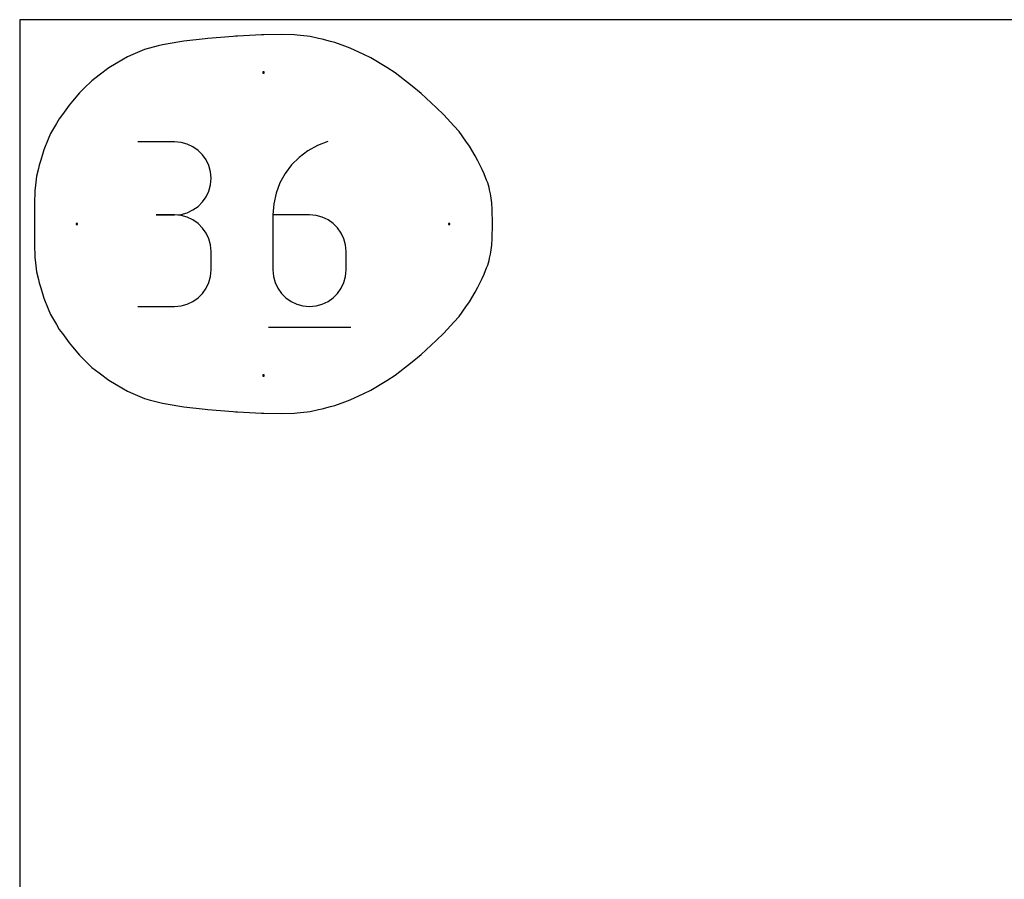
# Model space of a CAD drawing. Extents: x 0 to 90, y 0 to 90.
# Tile 2 of 3: x 0 to 43.8, y 51.7 to 90. Entities that reach past the tile are written whole.
import ezdxf

# ---------------------------------------------------------------- set-up
doc = ezdxf.new("R2010")
doc.units = 0

msp = doc.modelspace()

# ---------------------------------------------------------------- linework, layer by layer
at = {"layer": 'annotation', "color": 1}
for p, q in [((6.887834, 84.566293), (5.258294, 84.566293)), ((7.180911, 84.539987), (6.887834, 84.566293)), ((13.716973, 84.574806), (13.25015, 84.399776)), ((13.716973, 84.574806), (13.716973, 84.574806)), ((7.456686, 84.464177), (7.180911, 84.539987)), ((7.710573, 84.343526), (7.456686, 84.464177)), ((7.937984, 84.182696), (7.710573, 84.343526)), ((8.134334, 83.98635), (7.937984, 84.182696)), ((12.821779, 84.163944), (12.436258, 83.873218)), ((13.25015, 84.399776), (12.821779, 84.163944)), ((8.295034, 83.75915), (8.134334, 83.98635)), ((8.415499, 83.505759), (8.295034, 83.75915)), ((12.436258, 83.873218), (12.097982, 83.533507)), ((8.491142, 83.230839), (8.415499, 83.505759)), ((12.097982, 83.533507), (11.811351, 83.15072)), ((8.517375, 82.939053), (8.491142, 83.230839)), ((8.491142, 82.645897), (8.517375, 82.939053)), ((8.517375, 82.939053), (8.517375, 82.939053)), ((11.811351, 83.15072), (11.58076, 82.730765)), ((8.415499, 82.369911), (8.491142, 82.645897)), ((11.58076, 82.730765), (11.410608, 82.279551)), ((8.134334, 81.887944), (8.295034, 82.115718)), ((8.295034, 82.115718), (8.415499, 82.369911)), ((11.410608, 82.279551), (11.305292, 81.802987)), ((7.456686, 81.409378), (7.710573, 81.530149)), ((7.710573, 81.530149), (7.937984, 81.691212)), ((7.937984, 81.691212), (8.134334, 81.887944)), ((11.305292, 81.802987), (11.26921, 81.306981)), ((6.887834, 81.307211), (6.071914, 81.307211)), ((6.071914, 81.307211), (6.887834, 81.307211)), ((6.887834, 81.307211), (7.180911, 81.333524)), ((7.180911, 81.280905), (6.887834, 81.307211)), ((6.887834, 81.307211), (6.887834, 81.307211)), ((7.180911, 81.333524), (7.456686, 81.409378)), ((7.456686, 81.205095), (7.180911, 81.280905)), ((7.710573, 81.084444), (7.456686, 81.205095)), ((7.937984, 80.923614), (7.710573, 81.084444)), ((11.26921, 81.306981), (11.26921, 78.867962)), ((12.898751, 81.306981), (11.26921, 81.306981)), ((13.191828, 81.280827), (12.898751, 81.306981)), ((13.467603, 81.205396), (13.191828, 81.280827)), ((13.721489, 81.085237), (13.467603, 81.205396)), ((13.948901, 80.924899), (13.721489, 81.085237)), ((8.134334, 80.727268), (7.937984, 80.923614)), ((8.295034, 80.500068), (8.134334, 80.727268)), ((14.14525, 80.728932), (13.948901, 80.924899)), ((14.305951, 80.501883), (14.14525, 80.728932)), ((8.415499, 80.246677), (8.295034, 80.500068)), ((8.491142, 79.971757), (8.415499, 80.246677)), ((14.426415, 80.248303), (14.305951, 80.501883)), ((14.502058, 79.972739), (14.426415, 80.248303)), ((8.517375, 79.679971), (8.491142, 79.971757)), ((14.528292, 79.679741), (14.502058, 79.972739)), ((8.517375, 78.864051), (8.517375, 79.679971)), ((8.517375, 79.679971), (8.517375, 79.679971)), ((14.528292, 78.867962), (14.528292, 79.679741)), ((14.528292, 79.679741), (14.528292, 79.679741)), ((8.415499, 78.297159), (8.491142, 78.572144)), ((8.491142, 78.572144), (8.517375, 78.864051)), ((11.26921, 78.867962), (11.26921, 78.867962)), ((11.26921, 78.867962), (11.295519, 78.574822)), ((11.295519, 78.574822), (11.371351, 78.298878)), ((14.426415, 78.298878), (14.502058, 78.574822)), ((14.502058, 78.574822), (14.528292, 78.867962)), ((8.134334, 77.816565), (8.295034, 78.043749)), ((8.295034, 78.043749), (8.415499, 78.297159)), ((11.371351, 78.298878), (11.492062, 78.044746)), ((11.492062, 78.044746), (11.653009, 77.817045)), ((14.14525, 77.817045), (14.305951, 78.044746)), ((14.305951, 78.044746), (14.426415, 78.298878)), ((7.710573, 77.459476), (7.937984, 77.620256)), ((7.937984, 77.620256), (8.134334, 77.816565)), ((11.653009, 77.817045), (11.849548, 77.62039)), ((11.849548, 77.62039), (12.077035, 77.459399)), ((13.721489, 77.459399), (13.948901, 77.62039)), ((13.948901, 77.62039), (14.14525, 77.817045)), ((5.258294, 77.236811), (6.887834, 77.236811)), ((6.887834, 77.236811), (7.180911, 77.263102)), ((6.887834, 77.236811), (6.887834, 77.236811)), ((7.180911, 77.263102), (7.456686, 77.338874)), ((7.456686, 77.338874), (7.710573, 77.459476)), ((12.077035, 77.459399), (12.330827, 77.338689)), ((12.330827, 77.338689), (12.60628, 77.262877)), ((12.60628, 77.262877), (12.898751, 77.236581)), ((12.898751, 77.236581), (13.191828, 77.262877)), ((12.898751, 77.236581), (12.898751, 77.236581)), ((13.191828, 77.262877), (13.467603, 77.338689)), ((13.467603, 77.338689), (13.721489, 77.459399)), ((11.065115, 76.319302), (14.734228, 76.319302))]:
    msp.add_line(p, q, dxfattribs=at)
at = {"layer": 'boundary', "color": 5}
for p, q in [((7.133596, 89.01661), (6.356553, 88.885223)), ((7.300269, 89.043546), (7.133596, 89.01661)), ((8.255577, 89.148997), (7.300269, 89.043546)), ((8.378715, 89.162284), (8.255577, 89.148997)), ((9.500137, 89.251705), (8.378715, 89.162284)), ((9.603063, 89.259188), (9.500137, 89.251705)), ((9.697768, 89.263428), (9.603063, 89.259188)), ((10.763573, 89.322831), (9.697768, 89.263428)), ((10.858933, 89.324177), (10.763573, 89.322831)), ((11.648675, 89.34125), (10.858933, 89.324177)), ((12.22207, 89.319629), (11.648675, 89.34125)), ((12.344389, 89.315224), (12.22207, 89.319629)), ((12.788299, 89.261461), (12.344389, 89.315224)), ((12.925958, 89.245709), (12.788299, 89.261461)), ((13.303372, 89.166862), (12.925958, 89.245709)), ((13.460951, 89.13519), (13.303372, 89.166862)), ((13.83474, 89.034028), (13.460951, 89.13519)), ((14.022801, 88.985911), (13.83474, 89.034028)), ((14.473926, 88.816307), (14.022801, 88.985911)), ((5.553965, 88.672234), (5.042113, 88.452488)), ((6.15863, 88.834714), (5.553965, 88.672234)), ((6.356553, 88.885223), (6.15863, 88.834714)), ((14.712322, 88.728819), (14.473926, 88.816307)), ((15.313444, 88.445378), (14.712322, 88.728819)), ((4.795271, 88.348642), (4.296838, 88.04811)), ((5.042113, 88.452488), (4.795271, 88.348642)), ((15.63066, 88.295136), (15.313444, 88.445378)), ((16.334825, 87.867862), (15.63066, 88.295136)), ((3.971333, 87.85459), (3.536747, 87.527009)), ((4.296838, 88.04811), (3.971333, 87.85459)), ((16.70403, 87.640124), (16.334825, 87.867862)), ((17.465795, 87.037217), (16.70403, 87.640124)), ((3.213184, 87.28561), (2.874822, 86.956514)), ((3.536747, 87.527009), (3.213184, 87.28561)), ((2.874822, 86.956514), (2.656887, 86.740942)), ((17.858617, 86.719166), (17.465795, 87.037217)), ((2.353168, 86.374089), (2.204418, 86.188341)), ((2.656887, 86.740942), (2.353168, 86.374089)), ((18.533827, 86.093947), (17.858617, 86.719166)), ((2.204418, 86.188341), (1.89942, 85.782059)), ((18.879984, 85.766903), (18.533827, 86.093947)), ((1.760871, 85.59416), (1.634394, 85.379768)), ((1.89942, 85.782059), (1.760871, 85.59416)), ((19.321788, 85.276579), (18.879984, 85.766903)), ((1.634394, 85.379768), (1.370183, 84.940362)), ((19.553786, 85.017564), (19.321788, 85.276579)), ((19.854487, 84.59274), (19.553786, 85.017564)), ((1.263384, 84.679826), (1.072717, 84.206454)), ((1.370183, 84.940362), (1.263384, 84.679826)), ((20.012763, 84.367906), (19.854487, 84.59274)), ((1.072717, 84.206454), (0.939937, 83.752579)), ((20.265922, 83.93338), (20.012763, 84.367906)), ((0.939937, 83.752579), (0.868933, 83.528914)), ((20.38968, 83.714999), (20.265922, 83.93338)), ((20.58148, 83.324656), (20.38968, 83.714999)), ((0.830591, 83.372916), (0.755022, 83.03677)), ((0.868933, 83.528914), (0.830591, 83.372916)), ((20.667247, 83.144095), (20.58148, 83.324656)), ((0.755022, 83.03677), (0.718085, 82.772333)), ((20.77872, 82.863656), (20.667247, 83.144095)), ((20.827777, 82.739379), (20.77872, 82.863656)), ((0.679342, 82.377392), (0.669321, 82.243723)), ((0.698995, 82.63941), (0.679342, 82.377392)), ((0.718085, 82.772333), (0.698995, 82.63941)), ((20.886709, 82.528381), (20.827777, 82.739379)), ((20.91394, 82.433938), (20.886709, 82.528381)), ((20.950188, 82.248979), (20.91394, 82.433938)), ((0.662178, 81.958861), (0.658756, 81.829737)), ((0.669321, 82.243723), (0.662178, 81.958861)), ((20.968549, 82.161109), (20.950188, 82.248979)), ((20.991039, 81.949397), (20.968549, 82.161109)), ((21.003288, 81.843765), (20.991039, 81.949397)), ((0.658756, 81.829737), (0.659957, 81.508642)), ((0.659957, 81.508642), (0.660063, 81.377382)), ((21.020777, 81.552502), (21.003288, 81.843765)), ((21.029623, 81.405088), (21.020777, 81.552502)), ((0.660063, 81.377382), (0.660916, 81.244069)), ((0.660916, 81.244069), (0.663692, 80.905734)), ((21.037156, 81.073612), (21.029623, 81.405088)), ((21.040672, 80.905732), (21.037156, 81.073612)), ((0.663692, 80.905734), (0.66092, 80.567429)), ((21.029625, 80.406397), (21.037156, 80.737878)), ((21.037156, 80.737878), (21.040672, 80.905732)), ((0.659959, 80.302781), (0.65875, 79.981719)), ((0.660066, 80.434085), (0.659959, 80.302781)), ((0.66092, 80.567429), (0.660066, 80.434085)), ((21.003302, 79.967743), (21.020784, 80.259046)), ((21.020784, 80.259046), (21.029625, 80.406397)), ((0.65875, 79.981719), (0.662172, 79.852539)), ((0.662172, 79.852539), (0.669311, 79.567741)), ((20.968576, 79.650424), (20.991061, 79.862136)), ((20.991061, 79.862136), (21.003302, 79.967743)), ((0.669311, 79.567741), (0.679335, 79.434025)), ((0.679335, 79.434025), (0.698984, 79.172056)), ((20.886752, 79.283165), (20.913974, 79.377592)), ((20.913974, 79.377592), (20.95022, 79.56257)), ((20.95022, 79.56257), (20.968576, 79.650424)), ((0.698984, 79.172056), (0.718076, 79.039111)), ((0.718076, 79.039111), (0.755013, 78.774696)), ((20.667278, 78.667364), (20.77877, 78.947859)), ((20.77877, 78.947859), (20.827818, 79.072122)), ((20.827818, 79.072122), (20.886752, 79.283165)), ((0.755013, 78.774696), (0.830582, 78.438523)), ((0.830582, 78.438523), (0.868919, 78.282528)), ((20.389707, 78.096441), (20.581517, 78.486811)), ((20.581517, 78.486811), (20.667278, 78.667364)), ((0.868919, 78.282528), (0.939929, 78.058836)), ((0.939929, 78.058836), (1.072701, 77.604977)), ((20.265945, 77.878047), (20.389707, 78.096441)), ((1.072701, 77.604977), (1.263333, 77.131684)), ((20.012787, 77.44352), (20.265945, 77.878047)), ((1.263333, 77.131684), (1.370162, 76.871069)), ((19.553808, 76.793853), (19.854447, 77.218592)), ((19.854447, 77.218592), (20.012787, 77.44352)), ((1.370162, 76.871069), (1.634323, 76.431734)), ((19.321718, 76.534734), (19.553808, 76.793853)), ((1.634323, 76.431734), (1.760846, 76.217264)), ((18.880006, 76.044507), (19.321718, 76.534734)), ((1.760846, 76.217264), (1.899453, 76.029281)), ((1.899453, 76.029281), (2.204394, 75.623078)), ((18.533706, 75.717328), (18.880006, 76.044507)), ((2.204394, 75.623078), (2.353195, 75.437267)), ((2.353195, 75.437267), (2.656856, 75.070476)), ((17.858637, 75.092238), (18.533706, 75.717328)), ((2.656856, 75.070476), (2.87487, 74.854822)), ((17.465654, 74.774057), (17.858637, 75.092238)), ((2.87487, 74.854822), (3.213153, 74.525801)), ((3.213153, 74.525801), (3.536819, 74.284322)), ((16.704052, 74.171278), (17.465654, 74.774057)), ((3.536819, 74.284322), (3.971306, 73.956813)), ((16.33471, 73.943455), (16.704052, 74.171278)), ((3.971306, 73.956813), (4.296906, 73.763237)), ((4.296906, 73.763237), (4.795241, 73.462759)), ((15.630685, 73.516265), (16.33471, 73.943455)), ((4.795241, 73.462759), (5.042161, 73.358877)), ((5.042161, 73.358877), (5.553929, 73.139166)), ((14.712357, 73.082581), (15.313346, 73.365962)), ((15.313346, 73.365962), (15.630685, 73.516265)), ((5.553929, 73.139166), (5.762505, 73.086317)), ((5.762505, 73.086317), (6.356511, 72.926173)), ((6.356511, 72.926173), (7.133442, 72.794801)), ((7.133442, 72.794801), (7.300242, 72.767844)), ((7.300242, 72.767844), (8.255463, 72.662407)), ((13.461012, 72.676211), (13.834716, 72.777354)), ((13.834716, 72.777354), (14.022847, 72.82549)), ((14.022847, 72.82549), (14.47387, 72.995058)), ((14.47387, 72.995058), (14.712357, 73.082581)), ((8.255463, 72.662407), (8.378703, 72.649109)), ((8.378703, 72.649109), (9.500042, 72.559692)), ((9.500042, 72.559692), (9.603044, 72.552204)), ((9.603044, 72.552204), (9.697815, 72.547962)), ((9.697815, 72.547962), (10.763544, 72.488558)), ((10.763544, 72.488558), (10.859007, 72.48721)), ((10.859007, 72.48721), (11.648673, 72.470137)), ((11.648673, 72.470137), (12.222032, 72.491758)), ((12.222032, 72.491758), (12.344438, 72.496167)), ((12.344438, 72.496167), (12.788284, 72.549926)), ((12.788284, 72.549926), (12.926023, 72.565689)), ((12.926023, 72.565689), (13.303381, 72.644528)), ((13.303381, 72.644528), (13.461012, 72.676211))]:
    msp.add_line(p, q, dxfattribs=at)
at = {"layer": 'frame', "color": 5}
for p, q in [((90, 90), (0, 90)), ((0, 90), (0, 0))]:
    msp.add_line(p, q, dxfattribs=at)
at = {"layer": 'hole', "color": 5}
for p, q in [((10.878286, 87.682714), (10.821136, 87.682714)), ((10.821136, 87.682714), (10.821136, 87.625564)), ((10.878286, 87.625564), (10.878286, 87.682714)), ((10.821136, 87.625564), (10.878286, 87.625564)), ((2.567573, 80.934268), (2.510423, 80.934268)), ((2.510423, 80.934268), (2.510423, 80.877118)), ((2.510423, 80.877118), (2.567573, 80.877118)), ((2.567573, 80.877118), (2.567573, 80.934268)), ((19.14437, 80.934268), (19.08722, 80.934268)), ((19.08722, 80.934268), (19.08722, 80.877118)), ((19.08722, 80.877118), (19.14437, 80.877118)), ((19.14437, 80.877118), (19.14437, 80.934268)), ((10.878286, 74.185823), (10.821136, 74.185823)), ((10.821136, 74.185823), (10.821136, 74.128673)), ((10.821136, 74.128673), (10.878286, 74.128673)), ((10.878286, 74.128673), (10.878286, 74.185823))]:
    msp.add_line(p, q, dxfattribs=at)

doc.saveas('drawing.dxf')
